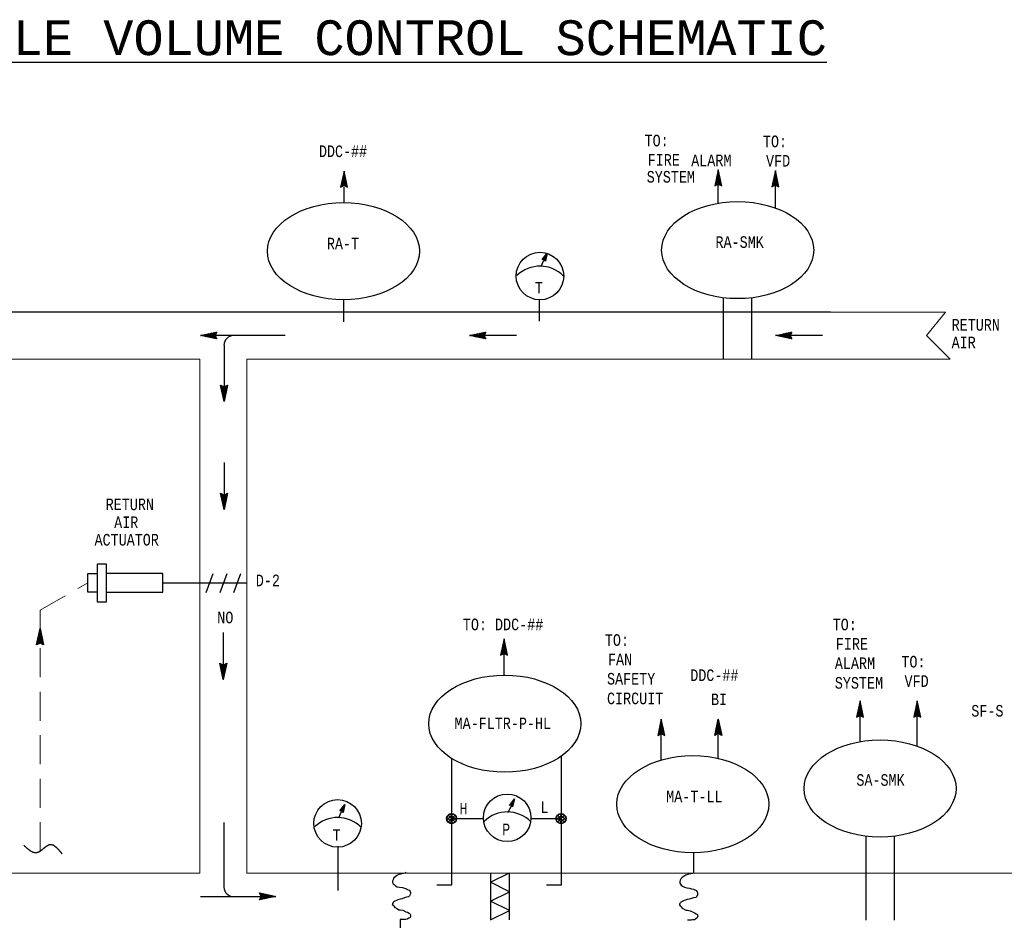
# Model space of a CAD drawing. Header units: inches. Extents: x 2.3 to 31, y 2.5 to 18.9.
# Tile 3 of 5: x 8.3 to 16.8, y 9.3 to 17. Entities that reach past the tile are written whole.
import ezdxf
from ezdxf.enums import TextEntityAlignment as Align

# ---------------------------------------------------------------- set-up
doc = ezdxf.new("R2010")
doc.units = ezdxf.units.IN
doc.header["$MEASUREMENT"] = 0
doc.linetypes.add('HIDDEN', pattern=[0.375, 0.25, -0.125])
for name, color, linetype, lineweight in [('M-ANNO-SYMB', 6, 'Continuous', 30), ('M-ANNO-TEXT', 2, 'Continuous', 30), ('M-DIAG-GRPH', 6, 'Continuous', 13)]:
    doc.layers.add(name, color=color, linetype=linetype, lineweight=lineweight)
doc.styles.add('CONTROLTXT', font='monotxt.shx')

msp = doc.modelspace()

# ---------------------------------------------------------------- linework, layer by layer
at = {"layer": 'M-ANNO-SYMB', "linetype": 'Continuous'}
for p, q in [((11.1076, 15.7228), (11.0776, 15.5828)), ((11.0975, 15.6756), (11.1141, 15.6923)), ((11.0996, 15.6853), (11.1201, 15.6648)), ((11.1376, 15.5828), (11.1076, 15.7228)), ((14.3295, 15.7342), (14.2995, 15.5942)), ((14.3136, 15.66), (14.3398, 15.6862)), ((14.3165, 15.6735), (14.3379, 15.695)), ((14.3194, 15.687), (14.336, 15.7037)), ((14.3196, 15.6878), (14.3449, 15.6626)), ((14.3215, 15.6966), (14.342, 15.6761)), ((14.3223, 15.7005), (14.3341, 15.7123)), ((14.3234, 15.7053), (14.339, 15.6896)), ((14.3251, 15.714), (14.3323, 15.7211)), ((14.3251, 15.7141), (14.3361, 15.7031)), ((14.327, 15.7228), (14.3333, 15.7166)), ((14.328, 15.7275), (14.3304, 15.7299)), ((14.3289, 15.7316), (14.3304, 15.7301)), ((14.3595, 15.5942), (14.3295, 15.7342)), ((14.821, 15.7273), (14.791, 15.5873)), ((14.808, 15.6666), (14.8294, 15.6881)), ((14.8108, 15.6801), (14.8275, 15.6968)), ((14.813, 15.6897), (14.8335, 15.6692)), ((14.8137, 15.6936), (14.8256, 15.7055)), ((14.8148, 15.6985), (14.8305, 15.6827)), ((14.8166, 15.7071), (14.8237, 15.7142)), ((14.8166, 15.7072), (14.8276, 15.6962)), ((14.8185, 15.716), (14.8247, 15.7097)), ((14.8195, 15.7206), (14.8219, 15.723)), ((14.8204, 15.7247), (14.8219, 15.7232)), ((14.851, 15.5873), (14.821, 15.7273)), ((11.0801, 15.5946), (11.1254, 15.6398)), ((11.0802, 15.5842), (11.1273, 15.6311)), ((11.0827, 15.6066), (11.0969, 15.5924)), ((11.083, 15.6081), (11.1235, 15.6486)), ((11.0846, 15.6153), (11.104, 15.5959)), ((11.0859, 15.6216), (11.1216, 15.6573)), ((11.0865, 15.6241), (11.1177, 15.5927)), ((11.0884, 15.6328), (11.1374, 15.5837)), ((11.0889, 15.6352), (11.1197, 15.6662)), ((11.0902, 15.6416), (11.1345, 15.5972)), ((11.0917, 15.6487), (11.1179, 15.675)), ((11.0921, 15.6503), (11.1316, 15.6107)), ((11.094, 15.6591), (11.1288, 15.6242)), ((11.0946, 15.6622), (11.116, 15.6837)), ((11.0959, 15.6678), (11.1259, 15.6378)), ((11.0977, 15.6766), (11.123, 15.6513)), ((11.1015, 15.5948), (11.1291, 15.6224)), ((11.1126, 15.5953), (11.131, 15.6137)), ((11.1197, 15.5918), (11.1329, 15.6049)), ((14.2995, 15.5942), (14.3295, 15.6092)), ((14.3009, 15.6004), (14.3046, 15.5967)), ((14.302, 15.6059), (14.3473, 15.6512)), ((14.3021, 15.5956), (14.3491, 15.6425)), ((14.3028, 15.6092), (14.3116, 15.6003)), ((14.3046, 15.6179), (14.3188, 15.6038)), ((14.3049, 15.6194), (14.3454, 15.66)), ((14.3065, 15.6267), (14.3259, 15.6073)), ((14.3078, 15.633), (14.3435, 15.6687)), ((14.3084, 15.6355), (14.3396, 15.6041)), ((14.3103, 15.6442), (14.3593, 15.5951)), ((14.3108, 15.6465), (14.3416, 15.6775)), ((14.3121, 15.653), (14.3564, 15.6086)), ((14.314, 15.6617), (14.3535, 15.6221)), ((14.3159, 15.6705), (14.3506, 15.6356)), ((14.3178, 15.6791), (14.3478, 15.6491)), ((14.3234, 15.6062), (14.351, 15.6338)), ((14.3295, 15.6092), (14.3595, 15.5942)), ((14.3345, 15.6067), (14.3529, 15.6251)), ((14.3416, 15.6032), (14.3548, 15.6163)), ((14.3486, 15.5996), (14.3566, 15.6076)), ((14.791, 15.5873), (14.821, 15.6023)), ((14.7935, 15.5991), (14.8387, 15.6443)), ((14.7936, 15.5887), (14.8406, 15.6356)), ((14.7942, 15.6023), (14.8031, 15.5934)), ((14.7961, 15.6111), (14.8102, 15.5969)), ((14.7963, 15.6126), (14.8369, 15.6531)), ((14.798, 15.6198), (14.8173, 15.6004)), ((14.7992, 15.6261), (14.835, 15.6618)), ((14.7998, 15.6286), (14.8311, 15.5972)), ((14.8017, 15.6373), (14.8507, 15.5882)), ((14.8022, 15.6396), (14.8331, 15.6706)), ((14.8036, 15.6461), (14.8479, 15.6017)), ((14.8051, 15.6531), (14.8312, 15.6793)), ((14.8055, 15.6548), (14.845, 15.6152)), ((14.8073, 15.6636), (14.8421, 15.6287)), ((14.8092, 15.6722), (14.8392, 15.6422)), ((14.8111, 15.681), (14.8364, 15.6557)), ((14.8148, 15.5993), (14.8425, 15.6269)), ((14.821, 15.6023), (14.851, 15.5873)), ((14.826, 15.5998), (14.8444, 15.6182)), ((14.8331, 15.5963), (14.8462, 15.6094)), ((14.8401, 15.5927), (14.8481, 15.6007)), ((11.0776, 15.5828), (11.1076, 15.5978)), ((11.079, 15.5891), (11.0827, 15.5853)), ((11.0809, 15.5978), (11.0897, 15.5889)), ((11.1076, 15.5978), (11.1376, 15.5828)), ((11.1268, 15.5882), (11.1348, 15.5962)), ((11.1339, 15.5847), (11.1366, 15.5874)), ((14.3558, 15.5961), (14.3585, 15.5988)), ((14.7923, 15.5936), (14.7961, 15.5898)), ((14.8472, 15.5892), (14.85, 15.5919)), ((12.814, 14.9597), (12.855, 15.0156)), ((12.855, 15.0156), (12.8405, 14.9478)), ((12.8515, 14.9993), (12.8486, 15.0069)), ((12.8302, 14.9604), (12.814, 14.9597)), ((12.8457, 14.972), (12.8143, 14.96)), ((12.8199, 14.9599), (12.8179, 14.965)), ((12.8466, 14.9763), (12.8182, 14.9654)), ((12.8237, 14.9601), (12.8205, 14.9685)), ((12.8475, 14.9805), (12.8222, 14.9708)), ((12.8275, 14.9602), (12.823, 14.972)), ((12.8448, 14.9678), (12.8247, 14.9601)), ((12.8323, 14.9578), (12.8256, 14.9755)), ((12.8484, 14.9847), (12.8261, 14.9762)), ((12.8396, 14.9489), (12.8281, 14.979)), ((12.8493, 14.9889), (12.8301, 14.9816)), ((12.8405, 14.9478), (12.8302, 14.9604)), ((12.8417, 14.9535), (12.8307, 14.9825)), ((12.8439, 14.9635), (12.8314, 14.9588)), ((12.8431, 14.96), (12.8333, 14.9859)), ((12.8429, 14.9593), (12.8339, 14.9559)), ((12.8502, 14.9932), (12.834, 14.987)), ((12.8445, 14.9665), (12.8358, 14.9894)), ((12.842, 14.9551), (12.8364, 14.9529)), ((12.8511, 14.9974), (12.838, 14.9924)), ((12.8459, 14.9731), (12.8384, 14.9929)), ((12.8411, 14.9508), (12.8387, 14.9499)), ((12.8473, 14.9796), (12.841, 14.9964)), ((12.852, 15.0016), (12.842, 14.9978)), ((12.8487, 14.9862), (12.8435, 14.9999)), ((12.853, 15.0059), (12.8459, 15.0032)), ((12.8501, 14.9927), (12.8461, 15.0034)), ((11.1011, 14.6142), (11.1011, 14.4244)), ((12.7863, 14.6159), (12.7863, 14.4294)), ((14.374, 14.1033), (14.374, 14.6315)), ((14.617, 14.1033), (14.617, 14.6282)), ((9.871, 14.3063), (10.0111, 14.3363)), ((9.9858, 14.331), (9.9453, 14.2904)), ((9.9993, 14.3338), (9.9541, 14.2886)), ((10.0097, 14.3337), (9.9628, 14.2867)), ((9.9786, 14.3293), (9.998, 14.3099)), ((9.9873, 14.3312), (10.0015, 14.3171)), ((10.0111, 14.3363), (9.9961, 14.3063)), ((9.9961, 14.3331), (10.005, 14.3242)), ((10.0048, 14.335), (10.0086, 14.3312)), ((12.1878, 14.3063), (12.3279, 14.3363)), ((12.3026, 14.331), (12.2621, 14.2904)), ((12.3161, 14.3338), (12.2709, 14.2886)), ((12.3265, 14.3337), (12.2796, 14.2867)), ((12.2954, 14.3293), (12.3147, 14.3099)), ((12.3041, 14.3312), (12.3182, 14.3171)), ((12.3279, 14.3363), (12.3129, 14.3063)), ((12.3129, 14.3331), (12.3217, 14.3242)), ((12.3216, 14.335), (12.3254, 14.3312)), ((14.8214, 14.3063), (14.9615, 14.3363)), ((14.9362, 14.331), (14.8957, 14.2904)), ((14.9497, 14.3338), (14.9045, 14.2886)), ((14.9601, 14.3337), (14.9132, 14.2867)), ((14.929, 14.3293), (14.9484, 14.3099)), ((14.9377, 14.3312), (14.9519, 14.3171)), ((14.9615, 14.3363), (14.9465, 14.3063)), ((14.9465, 14.3331), (14.9554, 14.3242)), ((14.9552, 14.335), (14.959, 14.3312)), ((10.599, 14.3063), (9.871, 14.3063)), ((10.0111, 14.2763), (9.871, 14.3063)), ((9.8737, 14.3069), (9.8752, 14.3054)), ((9.8778, 14.3078), (9.8754, 14.3054)), ((9.8824, 14.3088), (9.8887, 14.3026)), ((9.8913, 14.3107), (9.8842, 14.3036)), ((9.8912, 14.3107), (9.9022, 14.2997)), ((9.9048, 14.3136), (9.8929, 14.3017)), ((9.8999, 14.3124), (9.9157, 14.2968)), ((9.9183, 14.3165), (9.9016, 14.2998)), ((9.9087, 14.3143), (9.9292, 14.2938)), ((9.9318, 14.3193), (9.9103, 14.2979)), ((9.9174, 14.3162), (9.9427, 14.2909)), ((9.9453, 14.3222), (9.9191, 14.2961)), ((9.9262, 14.3181), (9.9562, 14.2881)), ((9.9588, 14.3251), (9.9278, 14.2942)), ((9.9348, 14.32), (9.9697, 14.2852)), ((9.9723, 14.3281), (9.9366, 14.2923)), ((9.9436, 14.3218), (9.9832, 14.2823)), ((9.9523, 14.3237), (9.9967, 14.2794)), ((9.9611, 14.3256), (10.0102, 14.2766)), ((9.9698, 14.3275), (10.0012, 14.2962)), ((9.9991, 14.3124), (9.9714, 14.2848)), ((9.9986, 14.3013), (9.9802, 14.2829)), ((10.0021, 14.2942), (9.989, 14.2811)), ((9.9961, 14.3063), (10.0111, 14.2763)), ((10.0057, 14.2872), (9.9977, 14.2792)), ((10.0092, 14.2801), (10.0065, 14.2773)), ((12.3279, 14.2763), (12.1878, 14.3063)), ((12.5929, 14.3063), (12.1878, 14.3063)), ((12.1905, 14.3069), (12.192, 14.3054)), ((12.1946, 14.3078), (12.1922, 14.3054)), ((12.1992, 14.3088), (12.2055, 14.3026)), ((12.2081, 14.3107), (12.201, 14.3036)), ((12.208, 14.3107), (12.219, 14.2997)), ((12.2216, 14.3136), (12.2097, 14.3017)), ((12.2167, 14.3124), (12.2325, 14.2968)), ((12.2351, 14.3165), (12.2183, 14.2998)), ((12.2255, 14.3143), (12.246, 14.2938)), ((12.2486, 14.3193), (12.2271, 14.2979)), ((12.2342, 14.3162), (12.2595, 14.2909)), ((12.2621, 14.3222), (12.2359, 14.2961)), ((12.243, 14.3181), (12.273, 14.2881)), ((12.2756, 14.3251), (12.2446, 14.2942)), ((12.2516, 14.32), (12.2865, 14.2852)), ((12.2891, 14.3281), (12.2534, 14.2923)), ((12.2604, 14.3218), (12.3, 14.2823)), ((12.2691, 14.3237), (12.3135, 14.2794)), ((12.2779, 14.3256), (12.327, 14.2766)), ((12.2866, 14.3275), (12.318, 14.2962)), ((12.3159, 14.3124), (12.2882, 14.2848)), ((12.3154, 14.3013), (12.297, 14.2829)), ((12.3189, 14.2942), (12.3057, 14.2811)), ((12.3129, 14.3063), (12.3279, 14.2763)), ((12.3225, 14.2872), (12.3145, 14.2792)), ((12.326, 14.2801), (12.3232, 14.2773)), ((14.9615, 14.2763), (14.8214, 14.3063)), ((15.2266, 14.3063), (14.8214, 14.3063)), ((14.8678, 14.3162), (14.8931, 14.2909)), ((14.8957, 14.3222), (14.8695, 14.2961)), ((14.8766, 14.3181), (14.9066, 14.2881)), ((14.9092, 14.3251), (14.8782, 14.2942)), ((14.8852, 14.32), (14.9201, 14.2852)), ((14.9227, 14.3281), (14.887, 14.2923)), ((14.894, 14.3218), (14.9336, 14.2823)), ((14.9027, 14.3237), (14.9471, 14.2794)), ((14.9115, 14.3256), (14.9606, 14.2766)), ((14.9202, 14.3275), (14.9516, 14.2962)), ((14.9495, 14.3124), (14.9219, 14.2848)), ((14.949, 14.3013), (14.9306, 14.2829)), ((14.9525, 14.2942), (14.9394, 14.2811)), ((14.9465, 14.3063), (14.9615, 14.2763)), ((14.9561, 14.2872), (14.9481, 14.2792)), ((10.0736, 14.2253), (10.0736, 13.7392)), ((10.0436, 13.8792), (10.0736, 13.8642)), ((10.0736, 13.7392), (10.0436, 13.8792)), ((10.045, 13.873), (10.0487, 13.8767)), ((10.0461, 13.8675), (10.0914, 13.8222)), ((10.0462, 13.8778), (10.0932, 13.8309)), ((10.0468, 13.8642), (10.0557, 13.8731)), ((10.0487, 13.8555), (10.0628, 13.8696)), ((10.049, 13.854), (10.0895, 13.8134)), ((10.0506, 13.8467), (10.07, 13.8661)), ((10.0518, 13.8405), (10.0876, 13.8047)), ((10.0525, 13.838), (10.0837, 13.8693)), ((10.0543, 13.8292), (10.1034, 13.8783)), ((10.0548, 13.8269), (10.0857, 13.7959)), ((10.0562, 13.8204), (10.1005, 13.8648)), ((10.0581, 13.8117), (10.0976, 13.8513)), ((10.06, 13.8029), (10.0947, 13.8378)), ((10.0618, 13.7943), (10.0919, 13.8243)), ((10.0675, 13.8672), (10.0951, 13.8396)), ((10.0736, 13.8642), (10.1036, 13.8792)), ((10.1036, 13.8792), (10.0736, 13.7392)), ((10.0786, 13.8667), (10.097, 13.8483)), ((10.0857, 13.8702), (10.0989, 13.8571)), ((10.0927, 13.8738), (10.1007, 13.8658)), ((10.0999, 13.8773), (10.1026, 13.8746)), ((10.0577, 13.8134), (10.0839, 13.7872)), ((10.0606, 13.7999), (10.082, 13.7784)), ((10.0635, 13.7864), (10.0801, 13.7697)), ((10.0637, 13.7856), (10.089, 13.8108)), ((10.0656, 13.7768), (10.0861, 13.7973)), ((10.0663, 13.7729), (10.0782, 13.7611)), ((10.0675, 13.7681), (10.0831, 13.7838)), ((10.0692, 13.7593), (10.0802, 13.7703)), ((10.0692, 13.7594), (10.0764, 13.7523)), ((10.0711, 13.7506), (10.0774, 13.7568)), ((10.0721, 13.7459), (10.0745, 13.7436)), ((10.073, 13.7418), (10.0745, 13.7433)), ((10.0736, 13.2125), (10.0736, 12.8074)), ((10.0436, 12.9475), (10.0736, 12.9325)), ((10.0736, 12.8074), (10.0436, 12.9475)), ((10.045, 12.9412), (10.0487, 12.945)), ((10.0461, 12.9357), (10.0914, 12.8905)), ((10.0462, 12.9461), (10.0932, 12.8992)), ((10.0468, 12.9325), (10.0557, 12.9413)), ((10.0487, 12.9237), (10.0628, 12.9378)), ((10.049, 12.9222), (10.0895, 12.8817)), ((10.0506, 12.915), (10.07, 12.9343)), ((10.0518, 12.9087), (10.0876, 12.873)), ((10.0525, 12.9062), (10.0837, 12.9376)), ((10.0543, 12.8975), (10.1034, 12.9466)), ((10.0548, 12.8952), (10.0857, 12.8642)), ((10.0562, 12.8887), (10.1005, 12.9331)), ((10.0581, 12.88), (10.0976, 12.9196)), ((10.06, 12.8712), (10.0947, 12.9061)), ((10.0618, 12.8626), (10.0919, 12.8926)), ((10.0675, 12.9355), (10.0951, 12.9078)), ((10.0736, 12.9325), (10.1036, 12.9475)), ((10.1036, 12.9475), (10.0736, 12.8074)), ((10.0786, 12.935), (10.097, 12.9166)), ((10.0857, 12.9385), (10.0989, 12.9253)), ((10.0927, 12.9421), (10.1007, 12.9341)), ((10.0999, 12.9456), (10.1026, 12.9428)), ((10.0577, 12.8817), (10.0839, 12.8554)), ((10.0606, 12.8682), (10.082, 12.8467)), ((10.0635, 12.8547), (10.0801, 12.8379)), ((10.0637, 12.8538), (10.089, 12.8791)), ((10.0656, 12.8451), (10.0861, 12.8656)), ((10.0663, 12.8412), (10.0782, 12.8293)), ((10.0675, 12.8363), (10.0831, 12.8521)), ((10.0692, 12.8276), (10.0802, 12.8386)), ((10.0692, 12.8277), (10.0764, 12.8206)), ((10.0711, 12.8188), (10.0774, 12.8251)), ((10.0721, 12.8142), (10.0745, 12.8118)), ((10.073, 12.8101), (10.0745, 12.8116)), ((9.0615, 12.338), (8.9805, 12.338)), ((8.9805, 12.338), (8.9805, 12.0139)), ((9.0615, 12.0139), (9.0615, 12.338)), ((8.8995, 12.257), (8.9805, 12.257)), ((8.8995, 12.0949), (8.8995, 12.257)), ((9.9194, 12.0943), (9.9792, 12.2576)), ((10.0392, 12.0943), (10.099, 12.2576)), ((10.159, 12.0943), (10.2185, 12.2576)), ((9.8644, 12.1758), (10.2695, 12.1758)), ((8.9805, 12.0949), (8.8995, 12.0949)), ((8.9805, 12.0139), (9.0615, 12.0139)), ((8.4592, 11.6422), (8.4892, 11.7823)), ((8.5066, 11.701), (8.4623, 11.6566)), ((8.5047, 11.7097), (8.4652, 11.6701)), ((8.5028, 11.7185), (8.4681, 11.6836)), ((8.501, 11.7271), (8.4709, 11.6971)), ((8.5138, 11.6675), (8.4733, 11.708)), ((8.4991, 11.7359), (8.4738, 11.7106)), ((8.511, 11.681), (8.4752, 11.7167)), ((8.4972, 11.7446), (8.4767, 11.7241)), ((8.508, 11.6945), (8.4771, 11.7255)), ((8.5051, 11.708), (8.479, 11.7342)), ((8.4953, 11.7534), (8.4797, 11.7376)), ((8.5022, 11.7215), (8.4808, 11.743)), ((8.4936, 11.7621), (8.4826, 11.7511)), ((8.4993, 11.735), (8.4827, 11.7517)), ((8.4965, 11.7485), (8.4846, 11.7604)), ((8.4917, 11.7709), (8.4855, 11.7646)), ((8.4936, 11.762), (8.4865, 11.7691)), ((8.4898, 11.7796), (8.4883, 11.7781)), ((8.4907, 11.7755), (8.4883, 11.7779)), ((8.4892, 11.7823), (8.5192, 11.6422)), ((10.0671, 11.7483), (10.0671, 11.3432)), ((8.4892, 11.6572), (8.4592, 11.6422)), ((8.5085, 11.6922), (8.4594, 11.6431)), ((8.4629, 11.6441), (8.4602, 11.6468)), ((8.4701, 11.6476), (8.4621, 11.6556)), ((8.4771, 11.6512), (8.4639, 11.6643)), ((8.4842, 11.6547), (8.4658, 11.6731)), ((8.4953, 11.6542), (8.4677, 11.6819)), ((8.5166, 11.6436), (8.4696, 11.6905)), ((8.5167, 11.654), (8.4714, 11.6992)), ((8.5103, 11.6835), (8.4791, 11.6521)), ((8.5192, 11.6422), (8.4892, 11.6572)), ((8.5122, 11.6747), (8.4928, 11.6553)), ((8.5141, 11.666), (8.5, 11.6518)), ((8.516, 11.6572), (8.5071, 11.6483)), ((8.5178, 11.6485), (8.5141, 11.6447)), ((12.4846, 11.6935), (12.4546, 11.5534)), ((12.46, 11.5787), (12.5005, 11.6192)), ((12.4628, 11.5922), (12.4986, 11.6279)), ((12.4658, 11.6057), (12.4967, 11.6367)), ((12.4687, 11.6192), (12.4949, 11.6455)), ((12.4691, 11.6209), (12.5086, 11.5813)), ((12.471, 11.6297), (12.5057, 11.5948)), ((12.4716, 11.6327), (12.493, 11.6542)), ((12.4728, 11.6383), (12.5029, 11.6083)), ((12.4745, 11.6462), (12.4911, 11.663)), ((12.4747, 11.6471), (12.5, 11.6218)), ((12.4766, 11.6558), (12.4971, 11.6353)), ((12.4773, 11.6597), (12.4892, 11.6716)), ((12.4785, 11.6646), (12.4941, 11.6488)), ((12.4802, 11.6732), (12.4874, 11.6803)), ((12.4802, 11.6733), (12.4912, 11.6623)), ((12.4821, 11.6821), (12.4884, 11.6758)), ((12.4831, 11.6867), (12.4855, 11.6891)), ((12.484, 11.6908), (12.4855, 11.6893)), ((12.5146, 11.5534), (12.4846, 11.6935)), ((12.4546, 11.5534), (12.4846, 11.5684)), ((12.456, 11.5597), (12.4597, 11.5559)), ((12.4571, 11.5652), (12.5024, 11.6104)), ((12.4572, 11.5548), (12.5042, 11.6017)), ((12.4578, 11.5684), (12.4667, 11.5596)), ((12.4597, 11.5772), (12.4738, 11.5631)), ((12.4616, 11.5859), (12.481, 11.5666)), ((12.4635, 11.5947), (12.4947, 11.5633)), ((12.4653, 11.6034), (12.5144, 11.5543)), ((12.4672, 11.6122), (12.5115, 11.5678)), ((12.4785, 11.5654), (12.5061, 11.5931)), ((12.4846, 11.5684), (12.5146, 11.5534)), ((12.4896, 11.5659), (12.508, 11.5843)), ((12.4967, 11.5624), (12.5099, 11.5756)), ((12.5037, 11.5588), (12.5117, 11.5668)), ((12.5109, 11.5553), (12.5136, 11.5581)), ((10.0371, 11.4832), (10.0671, 11.4682)), ((10.0671, 11.3432), (10.0371, 11.4832)), ((10.0385, 11.477), (10.0422, 11.4807)), ((10.0396, 11.4715), (10.0849, 11.4262)), ((10.0397, 11.4819), (10.0867, 11.435)), ((10.0403, 11.4682), (10.0492, 11.4771)), ((10.0422, 11.4595), (10.0563, 11.4736)), ((10.0425, 11.458), (10.083, 11.4175)), ((10.0441, 11.4507), (10.0635, 11.4701)), ((10.046, 11.442), (10.0772, 11.4734)), ((10.0478, 11.4332), (10.0969, 11.4824)), ((10.0497, 11.4245), (10.094, 11.4689)), ((10.0516, 11.4157), (10.0911, 11.4554)), ((10.061, 11.4712), (10.0886, 11.4436)), ((10.0671, 11.4682), (10.0971, 11.4832)), ((10.0971, 11.4832), (10.0671, 11.3432)), ((10.0721, 11.4707), (10.0905, 11.4524)), ((10.0792, 11.4742), (10.0924, 11.4611)), ((10.0862, 11.4779), (10.0942, 11.4699)), ((10.0934, 11.4814), (10.0961, 11.4786)), ((10.0453, 11.4445), (10.0811, 11.4087)), ((10.0483, 11.431), (10.0792, 11.4)), ((10.0512, 11.4175), (10.0774, 11.3912)), ((10.0535, 11.407), (10.0882, 11.4419)), ((10.0541, 11.404), (10.0755, 11.3825)), ((10.0553, 11.3984), (10.0854, 11.4284)), ((10.057, 11.3905), (10.0736, 11.3737)), ((10.0572, 11.3896), (10.0825, 11.4149)), ((10.0591, 11.3808), (10.0796, 11.4014)), ((10.0598, 11.377), (10.0717, 11.3651)), ((10.061, 11.3721), (10.0766, 11.3878)), ((10.0627, 11.3633), (10.0737, 11.3743)), ((10.0627, 11.3635), (10.0699, 11.3563)), ((10.0646, 11.3546), (10.0709, 11.3608)), ((10.0656, 11.35), (10.068, 11.3476)), ((10.0665, 11.3458), (10.068, 11.3473)), ((15.5504, 11.1592), (15.5204, 11.0192)), ((15.5345, 11.0849), (15.5607, 11.1112)), ((15.5374, 11.0984), (15.5588, 11.1199)), ((15.5403, 11.1119), (15.5569, 11.1287)), ((15.5405, 11.1128), (15.5658, 11.0876)), ((15.5424, 11.1216), (15.5629, 11.1011)), ((15.5431, 11.1254), (15.555, 11.1373)), ((15.5443, 11.1303), (15.5599, 11.1146)), ((15.546, 11.1389), (15.5531, 11.1461)), ((15.546, 11.1391), (15.557, 11.1281)), ((15.5479, 11.1478), (15.5541, 11.1416)), ((15.5489, 11.1525), (15.5513, 11.1548)), ((15.5498, 11.1566), (15.5513, 11.1551)), ((15.5804, 11.0192), (15.5504, 11.1592)), ((16.0419, 11.1592), (16.0119, 11.0192)), ((16.026, 11.0849), (16.0521, 11.1112)), ((16.0289, 11.0984), (16.0502, 11.1199)), ((16.0317, 11.1119), (16.0484, 11.1287)), ((16.032, 11.1128), (16.0572, 11.0876)), ((16.0339, 11.1216), (16.0544, 11.1011)), ((16.0346, 11.1254), (16.0465, 11.1373)), ((16.0357, 11.1303), (16.0514, 11.1146)), ((16.0375, 11.1389), (16.0446, 11.1461)), ((16.0375, 11.1391), (16.0485, 11.1281)), ((16.0394, 11.1478), (16.0456, 11.1416)), ((16.0404, 11.1525), (16.0427, 11.1548)), ((16.0412, 11.1566), (16.0427, 11.1551)), ((16.0719, 11.0192), (16.0419, 11.1592)), ((15.5204, 11.0192), (15.5504, 11.0342)), ((15.5218, 11.0254), (15.5255, 11.0217)), ((15.5229, 11.0309), (15.5682, 11.0762)), ((15.523, 11.0205), (15.57, 11.0674)), ((15.5236, 11.0342), (15.5325, 11.0253)), ((15.5255, 11.0429), (15.5396, 11.0288)), ((15.5258, 11.0444), (15.5663, 11.0849)), ((15.5274, 11.0517), (15.5468, 11.0323)), ((15.5286, 11.0579), (15.5644, 11.0937)), ((15.5293, 11.0604), (15.5605, 11.029)), ((15.5311, 11.0692), (15.5802, 11.02)), ((15.5316, 11.0714), (15.5625, 11.1024)), ((15.533, 11.0779), (15.5773, 11.0335)), ((15.5349, 11.0867), (15.5744, 11.047)), ((15.5368, 11.0954), (15.5715, 11.0606)), ((15.5386, 11.1041), (15.5687, 11.0741)), ((15.5443, 11.0312), (15.5719, 11.0588)), ((15.5504, 11.0342), (15.5804, 11.0192)), ((15.5554, 11.0317), (15.5738, 11.0501)), ((15.5625, 11.0282), (15.5757, 11.0413)), ((15.5695, 11.0245), (15.5775, 11.0325)), ((15.5767, 11.021), (15.5794, 11.0238)), ((16.0119, 11.0192), (16.0419, 11.0342)), ((16.0132, 11.0254), (16.017, 11.0217)), ((16.0144, 11.0309), (16.0596, 11.0762)), ((16.0145, 11.0205), (16.0615, 11.0674)), ((16.0151, 11.0342), (16.024, 11.0253)), ((16.017, 11.0429), (16.0311, 11.0288)), ((16.0172, 11.0444), (16.0577, 11.0849)), ((16.0189, 11.0517), (16.0382, 11.0323)), ((16.0201, 11.0579), (16.0559, 11.0937)), ((16.0207, 11.0604), (16.052, 11.029)), ((16.0226, 11.0692), (16.0716, 11.02)), ((16.0231, 11.0714), (16.054, 11.1024)), ((16.0245, 11.0779), (16.0687, 11.0335)), ((16.0264, 11.0867), (16.0659, 11.047)), ((16.0282, 11.0954), (16.063, 11.0606)), ((16.0301, 11.1041), (16.0601, 11.0741)), ((16.0357, 11.0312), (16.0634, 11.0588)), ((16.0419, 11.0342), (16.0719, 11.0192)), ((16.0469, 11.0317), (16.0652, 11.0501)), ((16.054, 11.0282), (16.0671, 11.0413)), ((16.061, 11.0245), (16.069, 11.0325)), ((16.0681, 11.021), (16.0709, 11.0238)), ((13.8379, 11.003), (13.8079, 10.8629)), ((13.8161, 10.9017), (13.8519, 10.9374)), ((13.8191, 10.9152), (13.85, 10.9462)), ((13.822, 10.9287), (13.8482, 10.9549)), ((13.8243, 10.9392), (13.859, 10.9043)), ((13.8249, 10.9422), (13.8463, 10.9637)), ((13.8262, 10.9478), (13.8562, 10.9178)), ((13.8278, 10.9557), (13.8444, 10.9725)), ((13.828, 10.9566), (13.8533, 10.9313)), ((13.8299, 10.9653), (13.8504, 10.9448)), ((13.8307, 10.9692), (13.8425, 10.9811)), ((13.8318, 10.9741), (13.8474, 10.9583)), ((13.8335, 10.9827), (13.8407, 10.9898)), ((13.8335, 10.9828), (13.8445, 10.9718)), ((13.8354, 10.9916), (13.8417, 10.9853)), ((13.8364, 10.9962), (13.8388, 10.9986)), ((13.8373, 11.0003), (13.8388, 10.9988)), ((13.8679, 10.8629), (13.8379, 11.003)), ((14.2994, 10.8629), (14.3294, 11.003)), ((14.343, 10.9392), (14.3082, 10.9043)), ((14.3411, 10.9478), (14.3111, 10.9178)), ((14.3392, 10.9566), (14.314, 10.9313)), ((14.3511, 10.9017), (14.3154, 10.9374)), ((14.3374, 10.9653), (14.3169, 10.9448)), ((14.3481, 10.9152), (14.3172, 10.9462)), ((14.3453, 10.9287), (14.3191, 10.9549)), ((14.3355, 10.9741), (14.3199, 10.9583)), ((14.3424, 10.9422), (14.321, 10.9637)), ((14.3337, 10.9828), (14.3227, 10.9718)), ((14.3395, 10.9557), (14.3229, 10.9725)), ((14.3366, 10.9692), (14.3247, 10.9811)), ((14.3319, 10.9916), (14.3256, 10.9853)), ((14.3337, 10.9827), (14.3266, 10.9898)), ((14.33, 11.0003), (14.3285, 10.9988)), ((14.3309, 10.9962), (14.3285, 10.9986)), ((14.3294, 11.003), (14.3594, 10.8629)), ((13.8079, 10.8629), (13.8379, 10.8779)), ((13.8093, 10.8692), (13.813, 10.8654)), ((13.8104, 10.8747), (13.8557, 10.9199)), ((13.8105, 10.8643), (13.8575, 10.9112)), ((13.8111, 10.8779), (13.82, 10.8691)), ((13.813, 10.8867), (13.8272, 10.8726)), ((13.8133, 10.8882), (13.8538, 10.9287)), ((13.8149, 10.8954), (13.8343, 10.8761)), ((13.8168, 10.9042), (13.848, 10.8728)), ((13.8186, 10.9129), (13.8677, 10.8638)), ((13.8205, 10.9217), (13.8648, 10.8773)), ((13.8224, 10.9304), (13.8619, 10.8908)), ((13.8318, 10.8749), (13.8594, 10.9026)), ((13.8379, 10.8779), (13.8679, 10.8629)), ((13.8429, 10.8754), (13.8613, 10.8938)), ((13.85, 10.8719), (13.8632, 10.8851)), ((13.857, 10.8683), (13.865, 10.8763)), ((13.8642, 10.8648), (13.8669, 10.8676)), ((14.3294, 10.8779), (14.2994, 10.8629)), ((14.3486, 10.9129), (14.2996, 10.8638)), ((14.3031, 10.8648), (14.3004, 10.8676)), ((14.3102, 10.8683), (14.3022, 10.8763)), ((14.3468, 10.9217), (14.3025, 10.8773)), ((14.3172, 10.8719), (14.3041, 10.8851)), ((14.3449, 10.9304), (14.3054, 10.8908)), ((14.3244, 10.8754), (14.306, 10.8938)), ((14.3355, 10.8749), (14.3079, 10.9026)), ((14.3568, 10.8643), (14.3097, 10.9112)), ((14.3569, 10.8747), (14.3116, 10.9199)), ((14.354, 10.8882), (14.3135, 10.9287)), ((14.3505, 10.9042), (14.3192, 10.8728)), ((14.3594, 10.8629), (14.3294, 10.8779)), ((14.3524, 10.8954), (14.333, 10.8761)), ((14.3543, 10.8867), (14.3401, 10.8726)), ((14.3561, 10.8779), (14.3473, 10.8691)), ((14.358, 10.8692), (14.3543, 10.8654)), ((11.0717, 10.2114), (11.1127, 10.2673)), ((11.1127, 10.2673), (11.0982, 10.1995)), ((12.5321, 10.2595), (12.5731, 10.3154)), ((12.5483, 10.2602), (12.5321, 10.2595)), ((12.5638, 10.2718), (12.5324, 10.2598)), ((12.538, 10.2597), (12.536, 10.2649)), ((12.5647, 10.2761), (12.5363, 10.2652)), ((12.5418, 10.2599), (12.5386, 10.2683)), ((12.5656, 10.2803), (12.5403, 10.2706)), ((12.5456, 10.2601), (12.5412, 10.2718)), ((12.5629, 10.2676), (12.5428, 10.2599)), ((12.5504, 10.2576), (12.5437, 10.2753)), ((12.5665, 10.2846), (12.5442, 10.276)), ((12.5577, 10.2487), (12.5463, 10.2788)), ((12.5674, 10.2887), (12.5482, 10.2814)), ((12.5586, 10.2476), (12.5483, 10.2602)), ((12.5598, 10.2533), (12.5488, 10.2823)), ((12.562, 10.2634), (12.5496, 10.2586)), ((12.5613, 10.2598), (12.5514, 10.2858)), ((12.5611, 10.2591), (12.552, 10.2557)), ((12.5683, 10.293), (12.5521, 10.2868)), ((12.5627, 10.2664), (12.554, 10.2893)), ((12.5692, 10.2972), (12.5561, 10.2922)), ((12.564, 10.2729), (12.5565, 10.2928)), ((12.5731, 10.3154), (12.5586, 10.2476)), ((12.5654, 10.2795), (12.5591, 10.2963)), ((12.5701, 10.3015), (12.5601, 10.2976)), ((12.5668, 10.286), (12.5616, 10.2998)), ((12.5711, 10.3057), (12.564, 10.303)), ((12.5682, 10.2925), (12.5642, 10.3033)), ((12.5696, 10.2991), (12.5668, 10.3067)), ((11.0879, 10.2121), (11.0717, 10.2114)), ((11.1034, 10.2237), (11.072, 10.2117)), ((11.0776, 10.2116), (11.0756, 10.2167)), ((11.1043, 10.228), (11.0759, 10.2171)), ((11.0814, 10.2118), (11.0782, 10.2202)), ((11.1052, 10.2322), (11.0799, 10.2225)), ((11.0852, 10.212), (11.0807, 10.2237)), ((11.1025, 10.2195), (11.0824, 10.2118)), ((11.09, 10.2095), (11.0833, 10.2272)), ((11.1061, 10.2364), (11.0838, 10.2279)), ((11.0973, 10.2006), (11.0858, 10.2307)), ((11.107, 10.2406), (11.0878, 10.2333)), ((11.0982, 10.1995), (11.0879, 10.2121)), ((11.0994, 10.2052), (11.0884, 10.2342)), ((11.1016, 10.2152), (11.0892, 10.2105)), ((11.1008, 10.2117), (11.091, 10.2377)), ((11.1007, 10.211), (11.0916, 10.2076)), ((11.1079, 10.2449), (11.0917, 10.2387)), ((11.1023, 10.2183), (11.0935, 10.2412)), ((11.0998, 10.2068), (11.0941, 10.2046)), ((11.1088, 10.2491), (11.0957, 10.2441)), ((11.1036, 10.2248), (11.0961, 10.2446)), ((11.0988, 10.2025), (11.0964, 10.2016)), ((11.105, 10.2314), (11.0987, 10.2481)), ((11.1097, 10.2533), (11.0997, 10.2495)), ((11.1064, 10.2379), (11.1012, 10.2516)), ((11.1107, 10.2576), (11.1036, 10.2549)), ((11.1078, 10.2444), (11.1038, 10.2551)), ((11.1092, 10.251), (11.1063, 10.2586)), ((11.9911, 10.1592), (12.0193, 10.187)), ((11.9914, 10.132), (12.0468, 10.187)), ((12.0021, 10.1148), (12.0636, 10.1767)), ((12.0021, 10.1763), (12.0636, 10.1148)), ((12.019, 10.187), (12.074, 10.1317)), ((12.0461, 10.187), (12.0743, 10.1592)), ((12.5602, 10.2549), (12.5545, 10.2527)), ((12.5593, 10.2506), (12.5569, 10.2497)), ((12.9337, 10.1592), (12.9619, 10.187)), ((12.9341, 10.132), (12.9894, 10.187)), ((12.9448, 10.1148), (13.0063, 10.1767)), ((12.9448, 10.1763), (13.0063, 10.1148)), ((12.9616, 10.187), (13.0166, 10.1317)), ((12.9888, 10.187), (13.017, 10.1592)), ((10.0726, 10.111), (10.0726, 9.5555)), ((11.9914, 10.1592), (12.0465, 10.1041)), ((11.9914, 10.132), (12.019, 10.1041)), ((12.019, 10.1041), (12.074, 10.1595)), ((12.0461, 10.1041), (12.074, 10.132)), ((12.9341, 10.1592), (12.9891, 10.1041)), ((12.9341, 10.132), (12.9616, 10.1041)), ((12.9616, 10.1041), (13.0166, 10.1595)), ((12.9888, 10.1041), (13.0166, 10.132)), ((15.5998, 9.9942), (15.5998, 9.2718)), ((15.8429, 9.994), (15.8429, 9.2718)), ((11.0531, 9.9093), (11.0531, 9.5256)), ((14.115, 9.852), (14.115, 9.6769)), ((12.5308, 9.2733), (12.5308, 9.6784)), ((10.3942, 9.4759), (10.3792, 9.5059)), ((10.3792, 9.5059), (10.5192, 9.4759)), ((10.4292, 9.4566), (10.3801, 9.5056)), ((10.3811, 9.5021), (10.3838, 9.5049)), ((10.3846, 9.495), (10.3926, 9.503)), ((10.3882, 9.488), (10.4013, 9.5011)), ((10.3912, 9.4697), (10.4188, 9.4974)), ((10.3917, 9.4809), (10.4101, 9.4992)), ((10.4379, 9.4585), (10.3936, 9.5027)), ((10.4467, 9.4604), (10.4071, 9.4999)), ((10.4554, 9.4622), (10.4206, 9.497)), ((9.8703, 9.4759), (10.5192, 9.4759)), ((10.3792, 9.4458), (10.3942, 9.4759)), ((10.5192, 9.4759), (10.3792, 9.4458)), ((10.3806, 9.4485), (10.4274, 9.4955)), ((10.3854, 9.4472), (10.3817, 9.451)), ((10.3942, 9.4491), (10.3853, 9.458)), ((10.4029, 9.451), (10.3888, 9.4651)), ((10.4204, 9.4547), (10.3891, 9.486)), ((10.3909, 9.4483), (10.4362, 9.4936)), ((10.4117, 9.4528), (10.3923, 9.4722)), ((10.4044, 9.4512), (10.4449, 9.4917)), ((10.4179, 9.4541), (10.4537, 9.4899)), ((10.4314, 9.4571), (10.4625, 9.488)), ((10.4641, 9.4641), (10.4341, 9.4941)), ((10.4449, 9.46), (10.4712, 9.4861)), ((10.4728, 9.466), (10.4476, 9.4912)), ((10.4585, 9.4629), (10.48, 9.4842)), ((10.4816, 9.4679), (10.4611, 9.4884)), ((10.472, 9.4657), (10.4887, 9.4824)), ((10.4903, 9.4697), (10.4746, 9.4854)), ((10.4855, 9.4686), (10.4973, 9.4805)), ((10.4991, 9.4715), (10.4881, 9.4825)), ((10.499, 9.4715), (10.5061, 9.4786)), ((10.5078, 9.4734), (10.5016, 9.4796)), ((10.5125, 9.4744), (10.5148, 9.4767)), ((10.5166, 9.4752), (10.5151, 9.4767))]:
    msp.add_line(p, q, dxfattribs=at)
at = {"layer": 'M-ANNO-SYMB'}
for p, q in [((14.3295, 15.4459), (14.3295, 15.6684)), ((14.821, 15.4046), (14.821, 15.6615)), ((11.1076, 15.4502), (11.1076, 15.584)), ((12.8031, 14.8998), (12.8275, 14.9543)), ((12.4846, 11.3814), (12.4846, 11.6276)), ((15.5504, 10.8066), (15.5504, 11.0934)), ((16.0419, 10.7697), (16.0419, 11.0934)), ((13.8379, 10.6504), (13.8379, 10.9371)), ((14.3294, 10.6638), (14.3294, 10.9371)), ((11.0608, 10.1516), (11.0852, 10.206)), ((12.5212, 10.1997), (12.5456, 10.2541))]:
    msp.add_line(p, q, dxfattribs=at)
at = {"layer": 'M-ANNO-SYMB', "color": 6, "linetype": 'Continuous'}
for p, q in [((9.5476, 12.176), (9.8645, 12.176)), ((12.0325, 10.1456), (12.307, 10.1456)), ((12.7163, 10.1456), (12.9752, 10.1456)), ((11.589, 9.2758), (11.589, 9.0438))]:
    msp.add_line(p, q, dxfattribs=at)
at = {"layer": 'M-ANNO-SYMB', "linetype": 'Continuous', "flags": 128}
for points in [[(9.0615, 12.0949), (9.5476, 12.0949), (9.5476, 12.257), (9.0615, 12.257)], [(11.6425, 9.6809), (11.6342, 9.6759), (11.6197, 9.6744), (11.61, 9.6729), (11.5937, 9.6679), (11.5775, 9.6632), (11.5615, 9.6549), (11.5449, 9.6421), (11.5337, 9.6324), (11.5289, 9.6194), (11.5254, 9.6081), (11.5254, 9.5949), (11.5304, 9.5854), (11.5369, 9.5774), (11.5484, 9.5676), (11.5645, 9.5594), (11.5855, 9.5544), (11.61, 9.5514), (11.626, 9.5464), (11.644, 9.5416), (11.6537, 9.5354), (11.6665, 9.5304), (11.6747, 9.5189), (11.678, 9.5109), (11.678, 9.5029), (11.6765, 9.4929), (11.6715, 9.4801), (11.662, 9.4719), (11.644, 9.4689), (11.626, 9.4624), (11.6065, 9.4559), (11.589, 9.4523), (11.571, 9.4461), (11.5579, 9.4411), (11.5449, 9.4363), (11.5337, 9.4298), (11.5304, 9.4233), (11.5239, 9.4153), (11.5239, 9.4088), (11.5224, 9.4073), (11.5289, 9.3991), (11.5369, 9.3893), (11.5449, 9.3796), (11.5579, 9.3733), (11.5775, 9.3601), (11.5905, 9.3601), (11.6132, 9.3568), (11.639, 9.3438), (11.652, 9.3391), (11.6665, 9.3308), (11.6765, 9.3228), (11.678, 9.3163), (11.6795, 9.3068), (11.6747, 9.2953), (11.6635, 9.2873), (11.6505, 9.2791), (11.636, 9.2776), (11.623, 9.2758), (11.6132, 9.2758), (11.605, 9.2758), (11.5985, 9.2758), (11.5905, 9.2758)], [(12.3688, 9.6784), (12.3688, 9.2733), (12.5308, 9.3543), (12.3688, 9.4353), (12.5308, 9.5164), (12.3688, 9.5974), (12.5308, 9.6784)], [(14.115, 9.6769), (14.1067, 9.6719), (14.0922, 9.6704), (14.0825, 9.6689), (14.0662, 9.6639), (14.05, 9.6592), (14.034, 9.6509), (14.0175, 9.6381), (14.0062, 9.6284), (14.0015, 9.6154), (13.998, 9.6041), (13.998, 9.5909), (14.003, 9.5814), (14.0095, 9.5734), (14.021, 9.5636), (14.037, 9.5554), (14.058, 9.5504), (14.0825, 9.5474), (14.0985, 9.5424), (14.1165, 9.5376), (14.1262, 9.5314), (14.139, 9.5264), (14.1473, 9.5149), (14.1505, 9.5069), (14.1505, 9.4989), (14.149, 9.4889), (14.144, 9.4761), (14.1345, 9.4679), (14.1165, 9.4649), (14.0985, 9.4584), (14.079, 9.4518), (14.0615, 9.4483), (14.0435, 9.4421), (14.0305, 9.4371), (14.0175, 9.4323), (14.0062, 9.4258), (14.003, 9.4193), (13.9965, 9.4113), (13.9965, 9.4048), (13.995, 9.4033), (14.0015, 9.3951), (14.0095, 9.3853), (14.0175, 9.3756), (14.0305, 9.3693), (14.05, 9.3561), (14.063, 9.3561), (14.0857, 9.3528), (14.1115, 9.3398), (14.1245, 9.3351), (14.139, 9.3268), (14.149, 9.3188), (14.1505, 9.3123), (14.152, 9.3028), (14.1473, 9.2913), (14.136, 9.2833), (14.123, 9.2751), (14.1085, 9.2736), (14.0955, 9.2718), (14.0857, 9.2718), (14.0775, 9.2718), (14.071, 9.2718), (14.063, 9.2718)]]:
    msp.add_lwpolyline(points, dxfattribs=at)
at = {"layer": 'M-ANNO-SYMB', "color": 6, "linetype": 'Continuous', "flags": 128}
for points in [[(12.0325, 10.6646), (12.0325, 9.5719), (11.9069, 9.5719)], [(12.9752, 10.6824), (12.9752, 9.5719), (12.8496, 9.5719)]]:
    msp.add_lwpolyline(points, dxfattribs=at)
at = {"layer": 'M-ANNO-SYMB', "flags": 128}
msp.add_lwpolyline([(8.6791, 9.8438), (8.6775, 9.8457), (8.6759, 9.8476), (8.6742, 9.8497), (8.6726, 9.8516), (8.6709, 9.8535), (8.6693, 9.8554), (8.6676, 9.8573), (8.666, 9.8592), (8.6644, 9.8611), (8.6627, 9.8629), (8.6611, 9.8648), (8.6594, 9.8667), (8.6578, 9.8685), (8.6561, 9.8703), (8.6545, 9.8721), (8.6528, 9.8739), (8.6512, 9.8757), (8.6496, 9.8775), (8.6479, 9.8792), (8.6463, 9.8809), (8.6446, 9.8826), (8.643, 9.8843), (8.6413, 9.8859), (8.6397, 9.8876), (8.638, 9.8892), (8.6364, 9.8907), (8.6347, 9.8923), (8.6331, 9.8938), (8.6314, 9.8953), (8.6298, 9.8968), (8.6281, 9.8982), (8.6265, 9.8996), (8.6248, 9.9009), (8.6232, 9.9023), (8.6215, 9.9036), (8.6199, 9.9048), (8.6182, 9.906), (8.6166, 9.9072), (8.6149, 9.9083), (8.6133, 9.9094), (8.6116, 9.9105), (8.61, 9.9115), (8.6083, 9.9124), (8.6066, 9.9133), (8.605, 9.9142), (8.6033, 9.915), (8.6017, 9.9158), (8.6, 9.9165), (8.5983, 9.9172), (8.5967, 9.9178), (8.595, 9.9184), (8.5933, 9.9189), (8.5917, 9.9193), (8.59, 9.9197), (8.5884, 9.9201), (8.5867, 9.9204), (8.585, 9.9206), (8.5834, 9.9208), (8.5817, 9.9209), (8.58, 9.9209), (8.5783, 9.9209), (8.5767, 9.9208), (8.575, 9.9206), (8.5733, 9.9204), (8.5716, 9.9201), (8.57, 9.9198), (8.5683, 9.9193), (8.5666, 9.9188), (8.5649, 9.9183), (8.5632, 9.9177), (8.5616, 9.917), (8.5599, 9.9163), (8.5582, 9.9155), (8.5565, 9.9146), (8.5548, 9.9138), (8.5531, 9.9128), (8.5515, 9.9118), (8.5498, 9.9108), (8.5481, 9.9098), (8.5464, 9.9087), (8.5447, 9.9075), (8.543, 9.9063), (8.5413, 9.9051), (8.5396, 9.9039), (8.5379, 9.9026), (8.5362, 9.9013), (8.5345, 9.9), (8.5328, 9.8987), (8.5311, 9.8973), (8.5294, 9.896), (8.5277, 9.8946), (8.526, 9.8932), (8.5243, 9.8918), (8.5226, 9.8903), (8.5209, 9.8889), (8.5192, 9.8875), (8.5175, 9.886), (8.5157, 9.8846), (8.514, 9.8832), (8.5123, 9.8817), (8.5106, 9.8803), (8.5089, 9.8789), (8.5072, 9.8775), (8.5054, 9.8761), (8.5037, 9.8747), (8.502, 9.8734), (8.5003, 9.872), (8.4986, 9.8707), (8.4968, 9.8694), (8.4951, 9.8682), (8.4934, 9.8669), (8.4916, 9.8657), (8.4899, 9.8645), (8.4882, 9.8634), (8.4864, 9.8623), (8.4847, 9.8612), (8.483, 9.8602), (8.4812, 9.8592), (8.4795, 9.8583), (8.4777, 9.8574), (8.476, 9.8565), (8.4743, 9.8558), (8.4725, 9.855), (8.4708, 9.8544), (8.469, 9.8537), (8.4673, 9.8532), (8.4655, 9.8527), (8.4638, 9.8522), (8.462, 9.8519), (8.4602, 9.8516), (8.4585, 9.8513), (8.4567, 9.8512), (8.455, 9.8511), (8.4532, 9.851), (8.4515, 9.851), (8.4497, 9.8511), (8.4479, 9.8512), (8.4461, 9.8514), (8.4444, 9.8516), (8.4426, 9.8519), (8.4408, 9.8522), (8.4391, 9.8526), (8.4373, 9.853), (8.4355, 9.8535), (8.4338, 9.8541), (8.432, 9.8547), (8.4302, 9.8553), (8.4284, 9.856), (8.4266, 9.8567), (8.4249, 9.8575), (8.4231, 9.8583), (8.4213, 9.8591), (8.4195, 9.86), (8.4177, 9.8609), (8.416, 9.8619), (8.4142, 9.8629), (8.4124, 9.8639), (8.4106, 9.865), (8.4088, 9.8661), (8.407, 9.8673), (8.4052, 9.8685), (8.4034, 9.8697), (8.4016, 9.8709), (8.3999, 9.8722), (8.3981, 9.8735), (8.3963, 9.8748), (8.3945, 9.8761), (8.3927, 9.8775), (8.3909, 9.8789), (8.3891, 9.8803), (8.3873, 9.8818), (8.3855, 9.8832), (8.3837, 9.8847), (8.3819, 9.8862), (8.3801, 9.8877), (8.3783, 9.8893), (8.3765, 9.8908), (8.3747, 9.8924), (8.3729, 9.8939), (8.3711, 9.8955), (8.3693, 9.8971), (8.3675, 9.8987), (8.3657, 9.9004), (8.3639, 9.902), (8.3621, 9.9036), (8.3603, 9.9053), (8.3585, 9.9069), (8.3567, 9.9086), (8.3549, 9.9102), (8.3531, 9.9119), (8.3514, 9.9135)], dxfattribs=at)
at = {"layer": 'M-ANNO-SYMB'}
for centre in [(12.7935, 14.818), (12.5116, 10.1527), (11.0512, 10.1046)]:
    msp.add_circle(centre, 0.2048, dxfattribs=at)
at = {"layer": 'M-ANNO-SYMB', "linetype": 'Continuous'}
for centre in [(12.0328, 10.1457), (12.9754, 10.1457)]:
    msp.add_circle(centre, 0.0436, dxfattribs=at)
at = {"layer": 'M-ANNO-SYMB'}
for centre in [(12.7939, 14.6194), (12.512, 9.9192), (11.0516, 9.8711)]:
    msp.add_arc(centre, 0.284, 44.36924, 134.32469, dxfattribs=at)
at = {"layer": 'M-ANNO-SYMB', "linetype": 'Continuous'}
for centre, start, end in [((10.1536, 14.2244), 90, 180), ((10.1536, 9.5555), 180, 270)]:
    msp.add_arc(centre, 0.081, start, end, dxfattribs=at)
at = {"layer": 'M-ANNO-SYMB'}
for centre in [(11.1016, 15.0322), (14.4962, 15.0416), (12.4905, 10.9633), (15.7221, 10.4049), (14.1095, 10.27)]:
    msp.add_ellipse(centre, major_axis=(0.6546, 0), ratio=0.638644, dxfattribs=at)
at = {"layer": 'M-DIAG-GRPH', "color": 6, "linetype": 'HIDDEN'}
for p, q in [((8.4892, 11.9396), (8.8995, 12.176)), ((8.4892, 9.864), (8.4892, 11.9396))]:
    msp.add_line(p, q, dxfattribs=at)
at = {"layer": 'M-DIAG-GRPH', "color": 6, "linetype": 'Continuous'}
msp.add_line((3.0789, 9.6769), (9.8645, 9.6769), dxfattribs=at)
at = {"layer": 'M-DIAG-GRPH', "color": 6, "linetype": 'Continuous', "flags": 128}
for points in [[(15.2947, 14.5089), (4.8385, 14.5089), (4.6765, 14.3063), (4.8385, 14.1038), (9.8645, 14.1038), (9.8645, 9.6769)], [(4.8383, 14.5086), (16.285, 14.5086), (16.1229, 14.3061), (16.3255, 14.1035), (15.7808, 14.1035)], [(10.2697, 9.6769), (10.2697, 14.1038), (16.3252, 14.1038)], [(10.2697, 9.6769), (18.5259, 9.6769)]]:
    msp.add_lwpolyline(points, dxfattribs=at)

# ---------------------------------------------------------------- texts
at = {"layer": 'M-ANNO-TEXT', "linetype": 'Continuous', "style": 'CONTROLTXT'}
msp.add_text('%%UMULTIZONE TO VARIABLE VOLUME CONTROL SCHEMATIC', height=0.3, dxfattribs=at).set_placement((9.2932, 16.7206), align=Align.CENTER)
at = {"layer": 'M-ANNO-TEXT', "style": 'CONTROLTXT', "width": 0.8}
for s, p in [('TO:', (13.6945, 15.9351)), ('TO:', (14.7137, 15.928)), ('DDC-##', (10.8905, 15.8429)), ('FIRE', (13.7214, 15.7684)), ('ALARM', (14.0962, 15.7641)), ('VFD', (14.7405, 15.7613)), ('SYSTEM', (13.713, 15.6229)), ('T', (12.7501, 14.6681)), ('TO:', (15.3143, 11.7675)), ('TO:', (13.3526, 11.6337)), ('FIRE', (15.3411, 11.6008)), ('FAN', (13.3795, 11.467)), ('ALARM', (15.3327, 11.434)), ('TO:', (15.906, 11.4472)), ('SAFETY', (13.3711, 11.3003)), ('DDC-##', (14.0879, 11.331)), ('SYSTEM', (15.3327, 11.2649)), ('VFD', (15.9329, 11.2805)), ('CIRCUIT', (13.3711, 11.1311)), ('BI', (14.2668, 11.1231)), ('P', (12.4682, 10.0028)), ('T', (11.0078, 9.9547))]:
    msp.add_text(s, height=0.1, dxfattribs=at).set_placement(p)
at = {"layer": 'M-ANNO-TEXT', "linetype": 'Continuous', "style": 'CONTROLTXT', "width": 0.8}
for s, p in [('RA-T', (11.0975, 15.0476)), ('RA-SMK', (14.5129, 15.061)), ('RETURN', (9.2622, 12.8023)), ('AIR', (9.2311, 12.6476)), ('TO: DDC-##', (12.476, 11.7681)), ('MA-FLTR-P-HL', (12.4739, 10.9163)), ('SA-SMK', (15.7261, 10.4286)), ('MA-T-LL', (14.1233, 10.2868))]:
    msp.add_text(s, height=0.1, dxfattribs=at).set_placement(p, align=Align.CENTER)
for s, p in [('RETURN', (16.3385, 14.3481)), ('AIR', (16.3385, 14.196)), ('ACTUATOR', (8.9583, 12.4974)), ('D-2', (10.347, 12.1473)), ('NO', (10.0153, 11.8276)), ('H', (12.1006, 10.1813)), ('L', (12.7989, 10.1941))]:
    msp.add_text(s, height=0.1, dxfattribs=at).set_placement(p)
at = {"layer": 'M-ANNO-TEXT', "style": 'CONTROLTXT', "width": 0.8}
msp.add_text('SF-S', height=0.1, dxfattribs=at).set_placement((16.5079, 11.1243), align=Align.TOP_LEFT)

doc.saveas('drawing.dxf')
